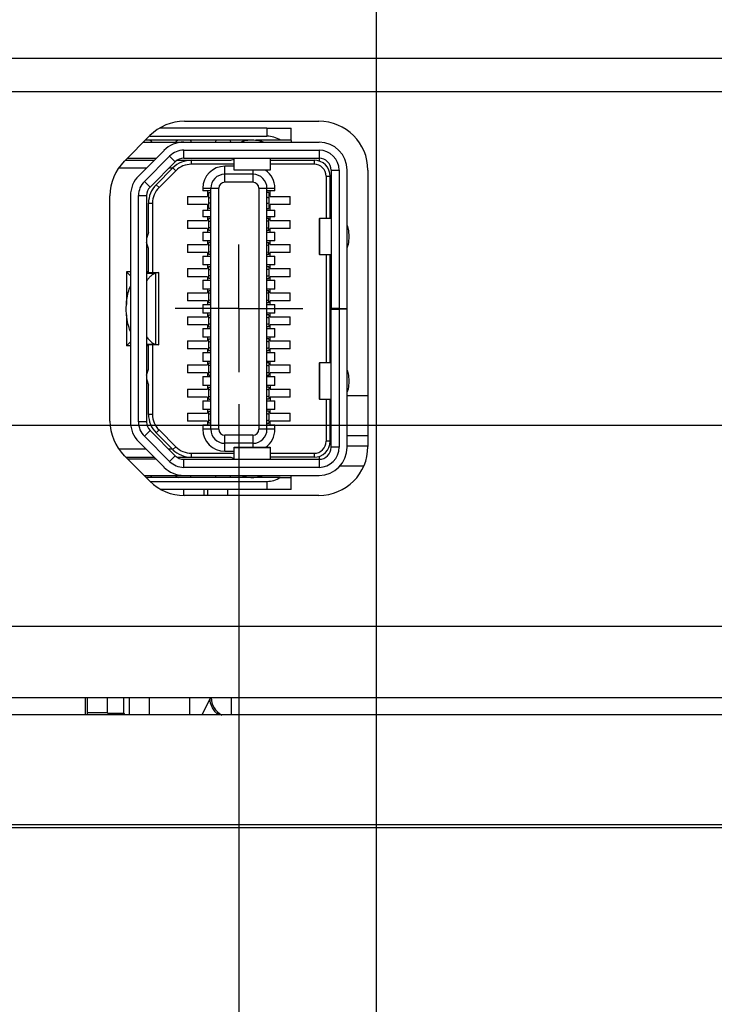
# Model space of a CAD drawing. Header units: inches. Extents: x 0 to 34, y 0 to 22.
# Tile 4 of 41: x 7.1 to 8.5, y 7.8 to 9.7. Entities that reach past the tile are written whole.
import ezdxf

# ---------------------------------------------------------------- set-up
doc = ezdxf.new("R2010")
doc.units = ezdxf.units.IN
doc.header["$LTSCALE"] = 1.87
doc.header["$MEASUREMENT"] = 0
doc.linetypes.add('CENTER', pattern=[0.6, 0.375, -0.075, 0.075, -0.075])
doc.layers.get('0').update_dxf_attribs({"linetype": 'CONTINUOUS'})
doc.layers.add('02___PRT_ALL_AXES', color=7, linetype='CONTINUOUS')
doc.layers.add('DIMENSIONS', color=7, linetype='CONTINUOUS')
doc.styles.get("Standard").update_dxf_attribs({"font": 'txt', "width": 0.8})
doc.dimstyles.new('DIMSTYLE_1', dxfattribs={"dimtxt": 0.125, "dimasz": 0.18, "dimexe": 0.125, "dimexo": 0.0625, "dimgap": 0.03125, "dimtad": 0, "dimtih": 1, "dimtoh": 1, "dimlfac": 0.5, "dimzin": 4, "dimdsep": 46, "dimtxsty": 'STANDARD', "dimblk": '_FILLED', "dimblk1": '_FILLED', "dimblk2": '_FILLED', "dimcen": 0.09, "dimadec": 0, "dimazin": 0, "dimtp": 0.01, "dimtm": 0.01, "dimtfac": 1, "dimtofl": 0, "dimtmove": 0, "dimatfit": 3, "dimldrblk": '_FILLED', "dimfxl": 1, "dimtolj": 1, "dimtzin": 4, "dimarcsym": 0})

# ---------------------------------------------------------------- blocks, each defined once
blk = doc.blocks.new('*D3')
at = {"layer": 'DIMENSIONS', "color": 2, "linetype": 'CONTINUOUS'}
blk.add_line((7.5765, 8.9508), (7.5765, 7.4074), dxfattribs=at)
at = {"layer": 'DIMENSIONS', "color": 2, "linetype": 'CONTINUOUS', "insert": (7.514, 7.3449), "char_height": 0.125, "width": 1.125, "attachment_point": 3, "rotation": 90, "line_spacing_factor": 0.9}
blk.add_mtext('1.59{\\Ftxt.shx;\\W1.000000;\\H0.125000; }[40.4]', dxfattribs=at)
blk = doc.blocks.new('_FILLED')
at = {"color": 0, "linetype": 'BYBLOCK'}
blk.add_solid([(0, 0), (-1, 0.174), (-1, -0.174)], dxfattribs=at)
blk = doc.blocks.new('*D4')
at = {"layer": 'DIMENSIONS', "color": 2, "linetype": 'CONTINUOUS'}
blk.add_line((7.8455, 9.8458), (7.8455, 7.4074), dxfattribs=at)
at = {"layer": 'DIMENSIONS', "color": 2, "linetype": 'CONTINUOUS', "insert": (7.783, 7.3449), "char_height": 0.125, "width": 1.125, "attachment_point": 3, "rotation": 90, "line_spacing_factor": 0.9}
blk.add_mtext('1.73{\\Ftxt.shx;\\W1.000000;\\H0.125000; }[43.8]', dxfattribs=at)
blk = doc.blocks.new('*D5')
at = {"layer": 'DIMENSIONS', "color": 2, "linetype": 'CONTINUOUS'}
blk.add_line((10.9681, 9.191), (10.9681, 7.4074), dxfattribs=at)
at = {"layer": 'DIMENSIONS', "color": 2, "linetype": 'CONTINUOUS', "insert": (10.9056, 7.3449), "char_height": 0.125, "width": 1.125, "attachment_point": 3, "rotation": 90, "line_spacing_factor": 0.9}
blk.add_mtext('3.29{\\Ftxt.shx;\\W1.000000;\\H0.125000; }[83.5]', dxfattribs=at)
blk = doc.blocks.new('*D6')
at = {"layer": 'DIMENSIONS', "color": 2, "linetype": 'CONTINUOUS'}
blk.add_line((11.2691, 8.5672), (11.2691, 7.4074), dxfattribs=at)
at = {"layer": 'DIMENSIONS', "color": 2, "linetype": 'CONTINUOUS', "insert": (11.2066, 7.3449), "char_height": 0.125, "width": 1.125, "attachment_point": 3, "rotation": 90, "line_spacing_factor": 0.9}
blk.add_mtext('3.44{\\Ftxt.shx;\\W1.000000;\\H0.125000; }[87.3]', dxfattribs=at)
blk = doc.blocks.new('*D7')
at = {"layer": 'DIMENSIONS', "color": 2, "linetype": 'CONTINUOUS'}
blk.add_line((13.9132, 10.049), (13.9132, 7.4074), dxfattribs=at)
at = {"layer": 'DIMENSIONS', "color": 2, "linetype": 'CONTINUOUS', "insert": (13.8507, 7.3449), "char_height": 0.125, "width": 1.225, "attachment_point": 3, "rotation": 90, "line_spacing_factor": 0.9}
blk.add_mtext('4.76{\\Ftxt.shx;\\W1.000000;\\H0.125000; }[120.9]', dxfattribs=at)
blk = doc.blocks.new('*D8')
at = {"layer": 'DIMENSIONS', "color": 2, "linetype": 'CONTINUOUS'}
blk.add_line((16.0232, 10.049), (16.0232, 7.4074), dxfattribs=at)
at = {"layer": 'DIMENSIONS', "color": 2, "linetype": 'CONTINUOUS', "insert": (15.9607, 7.3449), "char_height": 0.125, "width": 1.225, "attachment_point": 3, "rotation": 90, "line_spacing_factor": 0.9}
blk.add_mtext('5.82{\\Ftxt.shx;\\W1.000000;\\H0.125000; }[147.7]', dxfattribs=at)
blk = doc.blocks.new('*D9')
at = {"layer": 'DIMENSIONS', "color": 2, "linetype": 'CONTINUOUS'}
blk.add_line((18.1332, 10.049), (18.1332, 7.4074), dxfattribs=at)
at = {"layer": 'DIMENSIONS', "color": 2, "linetype": 'CONTINUOUS', "insert": (18.0707, 7.3449), "char_height": 0.125, "width": 1.225, "attachment_point": 3, "rotation": 90, "line_spacing_factor": 0.9}
blk.add_mtext('6.87{\\Ftxt.shx;\\W1.000000;\\H0.125000; }[174.5]', dxfattribs=at)
blk = doc.blocks.new('*D10')
at = {"layer": 'DIMENSIONS', "color": 2, "linetype": 'CONTINUOUS'}
blk.add_line((20.2432, 10.049), (20.2432, 7.4074), dxfattribs=at)
at = {"layer": 'DIMENSIONS', "color": 2, "linetype": 'CONTINUOUS', "insert": (20.1807, 7.3449), "char_height": 0.125, "width": 1.225, "attachment_point": 3, "rotation": 90, "line_spacing_factor": 0.9}
blk.add_mtext('7.93{\\Ftxt.shx;\\W1.000000;\\H0.125000; }[201.3]', dxfattribs=at)
blk = doc.blocks.new('*D11')
at = {"layer": 'DIMENSIONS', "color": 2, "linetype": 'CONTINUOUS'}
blk.add_line((21.2982, 10.429), (21.2982, 7.4074), dxfattribs=at)
at = {"layer": 'DIMENSIONS', "color": 2, "linetype": 'CONTINUOUS', "insert": (21.2357, 7.3449), "char_height": 0.125, "width": 1.225, "attachment_point": 3, "rotation": 90, "line_spacing_factor": 0.9}
blk.add_mtext('8.45{\\Ftxt.shx;\\W1.000000;\\H0.125000; }[214.7]', dxfattribs=at)
blk = doc.blocks.new('*D12')
at = {"layer": 'DIMENSIONS', "color": 2, "linetype": 'CONTINUOUS'}
blk.add_line((22.3532, 10.049), (22.3532, 7.4074), dxfattribs=at)
at = {"layer": 'DIMENSIONS', "color": 2, "linetype": 'CONTINUOUS', "insert": (22.2907, 7.3449), "char_height": 0.125, "width": 1.225, "attachment_point": 3, "rotation": 90, "line_spacing_factor": 0.9}
blk.add_mtext('8.98{\\Ftxt.shx;\\W1.000000;\\H0.125000; }[228.1]', dxfattribs=at)
blk = doc.blocks.new('*D13')
at = {"layer": 'DIMENSIONS', "color": 2, "linetype": 'CONTINUOUS'}
blk.add_line((24.4632, 10.049), (24.4632, 7.4074), dxfattribs=at)
at = {"layer": 'DIMENSIONS', "color": 2, "linetype": 'CONTINUOUS', "insert": (24.4007, 7.3449), "char_height": 0.125, "width": 1.325, "attachment_point": 3, "rotation": 90, "line_spacing_factor": 0.9}
blk.add_mtext('10.04{\\Ftxt.shx;\\W1.000000;\\H0.125000; }[254.9]', dxfattribs=at)
blk = doc.blocks.new('*D14')
at = {"layer": 'DIMENSIONS', "color": 2, "linetype": 'CONTINUOUS'}
blk.add_line((26.5732, 10.049), (26.5732, 7.4074), dxfattribs=at)
at = {"layer": 'DIMENSIONS', "color": 2, "linetype": 'CONTINUOUS', "insert": (26.5107, 7.3449), "char_height": 0.125, "width": 1.325, "attachment_point": 3, "rotation": 90, "line_spacing_factor": 0.9}
blk.add_mtext('11.09{\\Ftxt.shx;\\W1.000000;\\H0.125000; }[281.7]', dxfattribs=at)
blk = doc.blocks.new('*D15')
at = {"layer": 'DIMENSIONS', "color": 2, "linetype": 'CONTINUOUS'}
blk.add_line((28.6832, 10.049), (28.6832, 7.4074), dxfattribs=at)
at = {"layer": 'DIMENSIONS', "color": 2, "linetype": 'CONTINUOUS', "insert": (28.6207, 7.3449), "char_height": 0.125, "width": 1.325, "attachment_point": 3, "rotation": 90, "line_spacing_factor": 0.9}
blk.add_mtext('12.15{\\Ftxt.shx;\\W1.000000;\\H0.125000; }[308.5]', dxfattribs=at)
blk = doc.blocks.new('*D20')
at = {"layer": 'DIMENSIONS', "color": 2, "linetype": 'CONTINUOUS'}
blk.add_line((10.9276, 8.9087), (3.5815, 8.9087), dxfattribs=at)
at = {"layer": 'DIMENSIONS', "color": 2, "linetype": 'CONTINUOUS', "insert": (3.519, 8.9712), "char_height": 0.125, "width": 1.025, "attachment_point": 3, "line_spacing_factor": 0.9}
blk.add_mtext('.41{\\Ftxt.shx;\\W1.000000;\\H0.125000; }[10.3]', dxfattribs=at)
blk = doc.blocks.new('*D21')
at = {"layer": 'DIMENSIONS', "color": 2, "linetype": 'CONTINUOUS'}
blk.add_line((10.5306, 9.6285), (3.5815, 9.6285), dxfattribs=at)
at = {"layer": 'DIMENSIONS', "color": 2, "linetype": 'CONTINUOUS', "insert": (3.519, 9.691), "char_height": 0.125, "width": 1.025, "attachment_point": 3, "line_spacing_factor": 0.9}
blk.add_mtext('.77{\\Ftxt.shx;\\W1.000000;\\H0.125000; }[19.5]', dxfattribs=at)
blk = doc.blocks.new('*D22')
at = {"layer": 'DIMENSIONS', "color": 2, "linetype": 'CONTINUOUS'}
blk.add_line((10.5306, 12.0439), (3.5815, 12.0439), dxfattribs=at)
at = {"layer": 'DIMENSIONS', "color": 2, "linetype": 'CONTINUOUS', "insert": (3.519, 12.1064), "char_height": 0.125, "width": 1.125, "attachment_point": 3, "line_spacing_factor": 0.9}
blk.add_mtext('1.97{\\Ftxt.shx;\\W1.000000;\\H0.125000; }[50.2]', dxfattribs=at)
blk = doc.blocks.new('*D23')
at = {"layer": 'DIMENSIONS', "color": 2, "linetype": 'CONTINUOUS'}
blk.add_line((7.4067, 12.7534), (3.5815, 12.7534), dxfattribs=at)
at = {"layer": 'DIMENSIONS', "color": 2, "linetype": 'CONTINUOUS', "insert": (3.519, 12.8159), "char_height": 0.125, "width": 1.125, "attachment_point": 3, "line_spacing_factor": 0.9}
blk.add_mtext('2.33{\\Ftxt.shx;\\W1.000000;\\H0.125000; }[59.2]', dxfattribs=at)
blk = doc.blocks.new('*D24')
at = {"layer": 'DIMENSIONS', "color": 2, "linetype": 'CONTINUOUS'}
for p, q in [((3.8298, 13.6788), (3.5815, 13.6788)), ((4.0074, 13.4854), (3.8298, 13.6788)), ((7.4067, 13.4854), (4.0074, 13.4854))]:
    blk.add_line(p, q, dxfattribs=at)
at = {"layer": 'DIMENSIONS', "color": 2, "linetype": 'CONTINUOUS', "insert": (3.519, 13.7413), "char_height": 0.125, "width": 1.125, "attachment_point": 3, "line_spacing_factor": 0.9}
blk.add_mtext('2.70{\\Ftxt.shx;\\W1.000000;\\H0.125000; }[68.5]', dxfattribs=at)
blk = doc.blocks.new('*D25')
at = {"layer": 'DIMENSIONS', "color": 2, "linetype": 'CONTINUOUS'}
blk.add_line((7.5918, 14.2114), (3.5815, 14.2114), dxfattribs=at)
at = {"layer": 'DIMENSIONS', "color": 2, "linetype": 'CONTINUOUS', "insert": (3.519, 14.2739), "char_height": 0.125, "width": 1.125, "attachment_point": 3, "line_spacing_factor": 0.9}
blk.add_mtext('3.06{\\Ftxt.shx;\\W1.000000;\\H0.125000; }[77.7]', dxfattribs=at)
blk = doc.blocks.new('*D26')
at = {"layer": 'DIMENSIONS', "color": 2, "linetype": 'CONTINUOUS'}
for p, q in [((10.4998, 13.4675), (10.3296, 13.3218)), ((10.9908, 13.4675), (10.4998, 13.4675)), ((10.3296, 13.3218), (3.5815, 13.3218))]:
    blk.add_line(p, q, dxfattribs=at)
at = {"layer": 'DIMENSIONS', "color": 2, "linetype": 'CONTINUOUS', "insert": (3.519, 13.3843), "char_height": 0.125, "width": 1.125, "attachment_point": 3, "line_spacing_factor": 0.9}
blk.add_mtext('2.69{\\Ftxt.shx;\\W1.000000;\\H0.125000; }[68.2]', dxfattribs=at)
blk = doc.blocks.new('*D29')
at = {"layer": 'DIMENSIONS', "color": 2, "linetype": 'CONTINUOUS'}
blk.add_line((9.3055, 9.3209), (9.3055, 7.4074), dxfattribs=at)
at = {"layer": 'DIMENSIONS', "color": 2, "linetype": 'CONTINUOUS', "insert": (9.243, 7.3449), "char_height": 0.125, "width": 1.125, "attachment_point": 3, "rotation": 90, "line_spacing_factor": 0.9}
blk.add_mtext('2.46{\\Ftxt.shx;\\W1.000000;\\H0.125000; }[62.4]', dxfattribs=at)
blk = doc.blocks.new('*D30')
at = {"layer": 'DIMENSIONS', "color": 2, "linetype": 'CONTINUOUS'}
for p, q in [((3.9401, 9.5635), (3.7802, 9.4398)), ((9.118, 9.5635), (3.9401, 9.5635)), ((3.7802, 9.4398), (3.5815, 9.4398))]:
    blk.add_line(p, q, dxfattribs=at)
at = {"layer": 'DIMENSIONS', "color": 2, "linetype": 'CONTINUOUS', "insert": (3.519, 9.5023), "char_height": 0.125, "width": 1.025, "attachment_point": 3, "line_spacing_factor": 0.9}
blk.add_mtext('.73{\\Ftxt.shx;\\W1.000000;\\H0.125000; }[18.6]', dxfattribs=at)
blk = doc.blocks.new('*D31')
at = {"layer": 'DIMENSIONS', "color": 2, "linetype": 'CONTINUOUS'}
blk.add_line((9.1178, 10.8614), (3.5815, 10.8614), dxfattribs=at)
at = {"layer": 'DIMENSIONS', "color": 2, "linetype": 'CONTINUOUS', "insert": (3.519, 10.9239), "char_height": 0.125, "width": 1.125, "attachment_point": 3, "line_spacing_factor": 0.9}
blk.add_mtext('1.38{\\Ftxt.shx;\\W1.000000;\\H0.125000; }[35.1]', dxfattribs=at)
blk = doc.blocks.new('*D32')
at = {"layer": 'DIMENSIONS', "color": 2, "linetype": 'CONTINUOUS'}
blk.add_line((9.166, 12.3835), (3.5815, 12.3835), dxfattribs=at)
at = {"layer": 'DIMENSIONS', "color": 2, "linetype": 'CONTINUOUS', "insert": (3.519, 12.446), "char_height": 0.125, "width": 1.125, "attachment_point": 3, "line_spacing_factor": 0.9}
blk.add_mtext('2.14{\\Ftxt.shx;\\W1.000000;\\H0.125000; }[54.5]', dxfattribs=at)
blk = doc.blocks.new('*D33')
at = {"layer": 'DIMENSIONS', "color": 2, "linetype": 'CONTINUOUS'}
blk.add_line((9.166, 13.4835), (3.5815, 13.4835), dxfattribs=at)
at = {"layer": 'DIMENSIONS', "color": 2, "linetype": 'CONTINUOUS', "insert": (3.519, 13.546), "char_height": 0.125, "width": 1.125, "attachment_point": 3, "line_spacing_factor": 0.9}
blk.add_mtext('2.69{\\Ftxt.shx;\\W1.000000;\\H0.125000; }[68.4]', dxfattribs=at)
blk = doc.blocks.new('*D38')
at = {"layer": 'DIMENSIONS', "color": 2, "linetype": 'CONTINUOUS'}
blk.add_line((6.6467, 11.6435), (3.5815, 11.6435), dxfattribs=at)
at = {"layer": 'DIMENSIONS', "color": 2, "linetype": 'CONTINUOUS', "insert": (3.519, 11.706), "char_height": 0.125, "width": 1.425, "attachment_point": 3, "line_spacing_factor": 0.9}
blk.add_mtext('2X 1.77{\\Ftxt.shx;\\W1.000000;\\H0.125000; }[45.1]', dxfattribs=at)

msp = doc.modelspace()

# ---------------------------------------------------------------- linework, layer by layer
at = {"color": 7, "linetype": 'CONTINUOUS'}
for p, q in [((7.6314, 9.4921), (7.4209, 9.4921)), ((7.6314, 9.4921), (7.6314, 9.4763)), ((7.6314, 9.4921), (7.6787, 9.4921)), ((7.6787, 9.4685), (7.6787, 9.4921)), ((7.3888, 9.4645), (7.7338, 9.4645)), ((7.6027, 9.4685), (7.3928, 9.4685)), ((7.4017, 9.4763), (7.6314, 9.4763)), ((7.4038, 9.4685), (7.4054, 9.4645)), ((7.4543, 9.4685), (7.4527, 9.4645)), ((7.4814, 9.4685), (7.483, 9.4645)), ((7.5319, 9.4685), (7.5302, 9.4645)), ((7.5589, 9.4685), (7.5606, 9.4645)), ((7.6575, 9.4685), (7.6094, 9.4685)), ((7.6787, 9.4685), (7.6575, 9.4685)), ((7.6787, 9.4679), (7.6787, 9.4645)), ((7.4295, 9.4484), (7.3799, 9.3988)), ((7.4684, 9.433), (7.4684, 9.4488)), ((7.4684, 9.4488), (7.7338, 9.4488)), ((7.7338, 9.4488), (7.7338, 9.4275)), ((7.3534, 9.4291), (7.4102, 9.4291)), ((7.3573, 9.433), (7.4141, 9.433)), ((7.391, 9.3876), (7.4406, 9.4372)), ((7.4517, 9.4261), (7.4021, 9.3765)), ((7.4406, 9.4372), (7.4517, 9.4261)), ((7.4556, 9.4291), (7.5606, 9.4291)), ((7.4684, 9.433), (7.7338, 9.433)), ((7.4833, 9.4212), (7.4833, 9.4291)), ((7.5606, 9.4291), (7.5673, 9.4313)), ((7.5673, 9.4094), (7.5673, 9.433)), ((7.6381, 9.433), (7.6381, 9.4094)), ((7.6381, 9.4291), (7.7239, 9.4291)), ((7.7239, 9.4291), (7.7239, 9.4212)), ((7.3944, 9.4133), (7.3409, 9.4133)), ((7.4141, 9.3811), (7.4471, 9.4141)), ((7.4527, 9.4085), (7.4197, 9.3755)), ((7.4464, 9.4133), (7.439, 9.4133)), ((7.4471, 9.4141), (7.4527, 9.4085)), ((7.5673, 9.4212), (7.4833, 9.4212)), ((7.5488, 9.402), (7.5488, 9.4173)), ((7.5673, 9.4173), (7.5488, 9.4173)), ((7.6381, 9.4099), (7.5673, 9.4099)), ((7.6381, 9.4094), (7.5673, 9.4094)), ((7.6039, 9.4094), (7.6039, 9.3858)), ((7.7239, 9.4212), (7.6381, 9.4212)), ((7.7574, 9.4094), (7.7574, 9.1385)), ((7.7574, 9.4094), (7.7732, 9.4094)), ((7.7732, 9.4094), (7.7732, 9.1385)), ((7.7889, 8.8661), (7.7889, 9.4094)), ((7.4021, 9.3765), (7.391, 9.3876)), ((7.5488, 9.3858), (7.5488, 9.4015)), ((7.6039, 9.4015), (7.5488, 9.4015)), ((7.6039, 9.3858), (7.5488, 9.3858)), ((7.7476, 9.3976), (7.7476, 9.3149)), ((7.7476, 9.3976), (7.7554, 9.3976)), ((7.7554, 9.3149), (7.7554, 9.3976)), ((7.4197, 9.3755), (7.4141, 9.3811)), ((7.5054, 9.374), (7.5054, 9.3692)), ((7.5054, 9.374), (7.5212, 9.374)), ((7.5147, 9.3692), (7.5054, 9.3692)), ((7.5149, 9.3692), (7.5147, 9.3692)), ((7.5149, 9.3692), (7.5149, 9.3582)), ((7.5212, 9.3692), (7.5149, 9.3692)), ((7.5212, 8.9015), (7.5212, 9.374)), ((7.5212, 9.374), (7.5369, 9.374)), ((7.5369, 8.9015), (7.5369, 9.374)), ((7.6157, 9.374), (7.6157, 8.9015)), ((7.6157, 9.374), (7.6314, 9.374)), ((7.6314, 8.9015), (7.6314, 9.374)), ((7.6377, 9.3692), (7.6314, 9.3692)), ((7.6319, 9.374), (7.6472, 9.374)), ((7.6377, 9.3582), (7.6377, 9.3692)), ((7.6472, 9.3692), (7.6377, 9.3692)), ((7.6472, 9.3692), (7.6472, 9.374)), ((7.3637, 9.3598), (7.3637, 8.9157)), ((7.3795, 8.9157), (7.3795, 9.3598)), ((7.3795, 9.3598), (7.3952, 9.3598)), ((7.3952, 9.3598), (7.3952, 8.9157)), ((7.4755, 9.3582), (7.4755, 9.3425)), ((7.4755, 9.3582), (7.5149, 9.3582)), ((7.5173, 9.3346), (7.5173, 9.3661)), ((7.5173, 9.3661), (7.5212, 9.3661)), ((7.5173, 9.355), (7.5212, 9.3566)), ((7.6354, 9.3661), (7.6314, 9.3661)), ((7.6354, 9.355), (7.6314, 9.3566)), ((7.6354, 9.3661), (7.6354, 9.3346)), ((7.6377, 9.3582), (7.6771, 9.3582)), ((7.6771, 9.3425), (7.6771, 9.3582)), ((7.3991, 9.2874), (7.3991, 9.3449)), ((7.3991, 9.3449), (7.407, 9.3449)), ((7.407, 9.3449), (7.407, 9.2086)), ((7.5149, 9.3425), (7.4755, 9.3425)), ((7.5054, 9.3314), (7.5054, 9.3181)), ((7.5054, 9.3314), (7.5149, 9.3314)), ((7.5149, 9.3425), (7.5149, 9.3314)), ((7.5149, 9.3314), (7.5212, 9.3314)), ((7.5212, 9.3441), (7.5173, 9.3457)), ((7.5212, 9.3346), (7.5173, 9.3346)), ((7.6314, 9.3441), (7.6354, 9.3457)), ((7.6314, 9.3346), (7.6354, 9.3346)), ((7.6314, 9.3314), (7.6379, 9.3314)), ((7.6377, 9.3314), (7.6377, 9.3425)), ((7.6771, 9.3425), (7.6377, 9.3425)), ((7.6379, 9.3314), (7.6472, 9.3314)), ((7.6472, 9.3181), (7.6472, 9.3314)), ((7.4755, 9.311), (7.4755, 9.2952)), ((7.4755, 9.311), (7.5149, 9.311)), ((7.5147, 9.3181), (7.5054, 9.3181)), ((7.5149, 9.3181), (7.5147, 9.3181)), ((7.5149, 9.3181), (7.5149, 9.311)), ((7.5212, 9.3181), (7.5149, 9.3181)), ((7.5173, 9.2913), (7.5173, 9.3149)), ((7.5212, 9.3149), (7.5173, 9.3149)), ((7.5173, 9.3092), (7.5212, 9.3105)), ((7.6377, 9.3181), (7.6314, 9.3181)), ((7.6354, 9.3149), (7.6314, 9.3149)), ((7.6354, 9.3092), (7.6314, 9.3105)), ((7.6354, 9.2913), (7.6354, 9.3149)), ((7.6377, 9.311), (7.6377, 9.3181)), ((7.6472, 9.3181), (7.6377, 9.3181)), ((7.6377, 9.311), (7.6771, 9.311)), ((7.6771, 9.2952), (7.6771, 9.311)), ((7.7338, 9.3149), (7.7338, 9.244)), ((7.7338, 9.3149), (7.7343, 9.3149)), ((7.7343, 9.3149), (7.7343, 9.244)), ((7.7574, 9.3149), (7.7343, 9.3149)), ((7.5149, 9.2952), (7.4755, 9.2952)), ((7.5149, 9.2952), (7.5149, 9.2881)), ((7.5212, 9.2957), (7.5173, 9.297)), ((7.5212, 9.2913), (7.5173, 9.2913)), ((7.6314, 9.2957), (7.6354, 9.297)), ((7.6354, 9.2913), (7.6314, 9.2913)), ((7.6377, 9.2881), (7.6377, 9.2952)), ((7.6771, 9.2952), (7.6377, 9.2952)), ((7.3991, 9.2874), (7.3952, 9.2755)), ((7.5054, 9.2881), (7.5054, 9.2708)), ((7.5054, 9.2881), (7.5149, 9.2881)), ((7.5147, 9.2708), (7.5054, 9.2708)), ((7.5149, 9.2708), (7.5147, 9.2708)), ((7.5149, 9.2881), (7.5212, 9.2881)), ((7.5149, 9.2708), (7.5149, 9.2637)), ((7.5212, 9.2708), (7.5149, 9.2708)), ((7.6314, 9.2881), (7.6379, 9.2881)), ((7.6377, 9.2708), (7.6314, 9.2708)), ((7.6377, 9.2637), (7.6377, 9.2708)), ((7.6472, 9.2708), (7.6377, 9.2708)), ((7.6379, 9.2881), (7.6472, 9.2881)), ((7.6472, 9.2708), (7.6472, 9.2881)), ((7.3991, 9.2559), (7.3952, 9.2677)), ((7.3991, 9.2086), (7.3991, 9.2559)), ((7.4755, 9.2637), (7.4755, 9.248)), ((7.4755, 9.2637), (7.5149, 9.2637)), ((7.5173, 9.244), (7.5173, 9.2677)), ((7.5212, 9.2677), (7.5173, 9.2677)), ((7.5212, 9.2632), (7.5173, 9.262)), ((7.6314, 9.2677), (7.6354, 9.2677)), ((7.6314, 9.2632), (7.6354, 9.262)), ((7.6354, 9.244), (7.6354, 9.2677)), ((7.6377, 9.2637), (7.6771, 9.2637)), ((7.6771, 9.248), (7.6771, 9.2637)), ((7.5149, 9.248), (7.4755, 9.248)), ((7.5054, 9.2409), (7.5054, 9.2236)), ((7.5054, 9.2409), (7.5149, 9.2409)), ((7.5149, 9.248), (7.5149, 9.2409)), ((7.5149, 9.2409), (7.5212, 9.2409)), ((7.5212, 9.2485), (7.5173, 9.2497)), ((7.5212, 9.244), (7.5173, 9.244)), ((7.6314, 9.2485), (7.6354, 9.2497)), ((7.6354, 9.244), (7.6314, 9.244)), ((7.6314, 9.2409), (7.6379, 9.2409)), ((7.6377, 9.2409), (7.6377, 9.248)), ((7.6771, 9.248), (7.6377, 9.248)), ((7.6379, 9.2409), (7.6472, 9.2409)), ((7.6472, 9.2236), (7.6472, 9.2409)), ((7.7343, 9.244), (7.7338, 9.244)), ((7.7343, 9.244), (7.7574, 9.244)), ((7.7476, 9.244), (7.7476, 9.0314)), ((7.7554, 9.0314), (7.7554, 9.244)), ((7.7562, 9.0314), (7.7562, 9.244)), ((7.4755, 9.2165), (7.4755, 9.2007)), ((7.4755, 9.2165), (7.5149, 9.2165)), ((7.5147, 9.2236), (7.5054, 9.2236)), ((7.5149, 9.2236), (7.5147, 9.2236)), ((7.5149, 9.2236), (7.5149, 9.2165)), ((7.5212, 9.2236), (7.5149, 9.2236)), ((7.5173, 9.1968), (7.5173, 9.2204)), ((7.5173, 9.2204), (7.5212, 9.2204)), ((7.5173, 9.214), (7.5212, 9.2156)), ((7.6377, 9.2236), (7.6314, 9.2236)), ((7.6314, 9.2204), (7.6354, 9.2204)), ((7.6354, 9.214), (7.6314, 9.2156)), ((7.6354, 9.2204), (7.6354, 9.1968)), ((7.6377, 9.2165), (7.6377, 9.2236)), ((7.6472, 9.2236), (7.6377, 9.2236)), ((7.6377, 9.2165), (7.6771, 9.2165)), ((7.6771, 9.2007), (7.6771, 9.2165)), ((7.7554, 9.2204), (7.7562, 9.2204)), ((7.3558, 9.2102), (7.3558, 9.1458)), ((7.3558, 9.2102), (7.3637, 9.2023)), ((7.3637, 9.2102), (7.3558, 9.2102)), ((7.3991, 9.2102), (7.3952, 9.2102)), ((7.3952, 9.2086), (7.4196, 9.2086)), ((7.3952, 9.2076), (7.4128, 9.2076)), ((7.4195, 9.2086), (7.4128, 9.2076)), ((7.4128, 9.2076), (7.4128, 9.0679)), ((7.4196, 9.0669), (7.4196, 9.2086)), ((7.5149, 9.2007), (7.4755, 9.2007)), ((7.5054, 9.1937), (7.5054, 9.1763)), ((7.5054, 9.1937), (7.5149, 9.1937)), ((7.5149, 9.2007), (7.5149, 9.1937)), ((7.5149, 9.1937), (7.5212, 9.1937)), ((7.5212, 9.2016), (7.5173, 9.2032)), ((7.5212, 9.1968), (7.5173, 9.1968)), ((7.6314, 9.2016), (7.6354, 9.2032)), ((7.6314, 9.1968), (7.6354, 9.1968)), ((7.6314, 9.1937), (7.6379, 9.1937)), ((7.6377, 9.1937), (7.6377, 9.2007)), ((7.6771, 9.2007), (7.6377, 9.2007)), ((7.6379, 9.1937), (7.6472, 9.1937)), ((7.6472, 9.1763), (7.6472, 9.1937)), ((7.5147, 9.1763), (7.5054, 9.1763)), ((7.5149, 9.1763), (7.5147, 9.1763)), ((7.5149, 9.1763), (7.5149, 9.1692)), ((7.5212, 9.1763), (7.5149, 9.1763)), ((7.5173, 9.1496), (7.5173, 9.1732)), ((7.5212, 9.1732), (7.5173, 9.1732)), ((7.6377, 9.1763), (7.6314, 9.1763)), ((7.6354, 9.1732), (7.6314, 9.1732)), ((7.6354, 9.1496), (7.6354, 9.1732)), ((7.6377, 9.1692), (7.6377, 9.1763)), ((7.6472, 9.1763), (7.6377, 9.1763)), ((7.4755, 9.1692), (7.4755, 9.1535)), ((7.4755, 9.1692), (7.5149, 9.1692)), ((7.5212, 9.1688), (7.5173, 9.1675)), ((7.5173, 9.1552), (7.5212, 9.154)), ((7.6354, 9.1675), (7.6314, 9.1688)), ((7.6314, 9.154), (7.6354, 9.1552)), ((7.6377, 9.1692), (7.6771, 9.1692)), ((7.6771, 9.1535), (7.6771, 9.1692)), ((7.5149, 9.1535), (7.4755, 9.1535)), ((7.5054, 9.1464), (7.5054, 9.1291)), ((7.5054, 9.1464), (7.5149, 9.1464)), ((7.5149, 9.1535), (7.5149, 9.1464)), ((7.5149, 9.1464), (7.5212, 9.1464)), ((7.5212, 9.1496), (7.5173, 9.1496)), ((7.6354, 9.1496), (7.6314, 9.1496)), ((7.6314, 9.1464), (7.6379, 9.1464)), ((7.6377, 9.1464), (7.6377, 9.1535)), ((7.6771, 9.1535), (7.6377, 9.1535)), ((7.6379, 9.1464), (7.6472, 9.1464)), ((7.6472, 9.1291), (7.6472, 9.1464)), ((7.7732, 9.1385), (7.7574, 9.1385)), ((7.7574, 8.8661), (7.7574, 9.137)), ((7.7574, 9.137), (7.7732, 9.137)), ((7.7732, 9.1385), (7.7889, 9.1385)), ((7.7732, 9.137), (7.7732, 8.8661)), ((7.7889, 9.137), (7.7732, 9.137)), ((7.3558, 9.1256), (7.3558, 9.0653)), ((7.4755, 9.122), (7.4755, 9.1063)), ((7.4755, 9.122), (7.5149, 9.122)), ((7.5147, 9.1291), (7.5054, 9.1291)), ((7.5149, 9.1291), (7.5147, 9.1291)), ((7.5149, 9.1291), (7.5149, 9.122)), ((7.5212, 9.1291), (7.5149, 9.1291)), ((7.5173, 9.1023), (7.5173, 9.1259)), ((7.5173, 9.1259), (7.5212, 9.1259)), ((7.5173, 9.1202), (7.5212, 9.1215)), ((7.6377, 9.1291), (7.6314, 9.1291)), ((7.6354, 9.1259), (7.6314, 9.1259)), ((7.6314, 9.1215), (7.6354, 9.1202)), ((7.6354, 9.1259), (7.6354, 9.1023)), ((7.6377, 9.122), (7.6377, 9.1291)), ((7.6472, 9.1291), (7.6377, 9.1291)), ((7.6377, 9.122), (7.6771, 9.122)), ((7.6771, 9.1063), (7.6771, 9.122)), ((7.5149, 9.1063), (7.4755, 9.1063)), ((7.5054, 9.0992), (7.5054, 9.0818)), ((7.5054, 9.0992), (7.5149, 9.0992)), ((7.5149, 9.1063), (7.5149, 9.0992)), ((7.5149, 9.0992), (7.5212, 9.0992)), ((7.5212, 9.1067), (7.5173, 9.108)), ((7.5173, 9.1023), (7.5212, 9.1023)), ((7.6354, 9.108), (7.6314, 9.1067)), ((7.6354, 9.1023), (7.6314, 9.1023)), ((7.6314, 9.0992), (7.6379, 9.0992)), ((7.6377, 9.0992), (7.6377, 9.1063)), ((7.6771, 9.1063), (7.6377, 9.1063)), ((7.6379, 9.0992), (7.6472, 9.0992)), ((7.6472, 9.0818), (7.6472, 9.0992)), ((7.5147, 9.0818), (7.5054, 9.0818)), ((7.5149, 9.0818), (7.5147, 9.0818)), ((7.5149, 9.0818), (7.5149, 9.0748)), ((7.5212, 9.0818), (7.5149, 9.0818)), ((7.5173, 9.0551), (7.5173, 9.0787)), ((7.5173, 9.0787), (7.5212, 9.0787)), ((7.6377, 9.0818), (7.6314, 9.0818)), ((7.6354, 9.0787), (7.6314, 9.0787)), ((7.6354, 9.0787), (7.6354, 9.0551)), ((7.6377, 9.0748), (7.6377, 9.0818)), ((7.6472, 9.0818), (7.6377, 9.0818)), ((7.7574, 9.0929), (7.7562, 9.0929)), ((7.3558, 9.0653), (7.3637, 9.0732)), ((7.3637, 9.0653), (7.3558, 9.0653)), ((7.4128, 9.0679), (7.3952, 9.0679)), ((7.4195, 9.0669), (7.3952, 9.0669)), ((7.3991, 9.0653), (7.3952, 9.0653)), ((7.3991, 9.0196), (7.3991, 9.0669)), ((7.407, 9.0669), (7.407, 8.9306)), ((7.4128, 9.0679), (7.4195, 9.0669)), ((7.4755, 9.0748), (7.4755, 9.059)), ((7.4755, 9.0748), (7.5149, 9.0748)), ((7.5149, 9.059), (7.4755, 9.059)), ((7.5149, 9.059), (7.5149, 9.0519)), ((7.5173, 9.0723), (7.5212, 9.0739)), ((7.5212, 9.0598), (7.5173, 9.0615)), ((7.6354, 9.0723), (7.6314, 9.0739)), ((7.6314, 9.0598), (7.6354, 9.0615)), ((7.6377, 9.0748), (7.6771, 9.0748)), ((7.6377, 9.0519), (7.6377, 9.059)), ((7.6771, 9.059), (7.6377, 9.059)), ((7.6771, 9.059), (7.6771, 9.0748)), ((7.5054, 9.0519), (7.5054, 9.0346)), ((7.5054, 9.0519), (7.5149, 9.0519)), ((7.5149, 9.0519), (7.5212, 9.0519)), ((7.5212, 9.0551), (7.5173, 9.0551)), ((7.6354, 9.0551), (7.6314, 9.0551)), ((7.6314, 9.0519), (7.6379, 9.0519)), ((7.6379, 9.0519), (7.6472, 9.0519)), ((7.6472, 9.0346), (7.6472, 9.0519)), ((7.7562, 9.0551), (7.7554, 9.0551)), ((7.3952, 9.0078), (7.3991, 9.0196)), ((7.4755, 9.0275), (7.4755, 9.0118)), ((7.4755, 9.0275), (7.5149, 9.0275)), ((7.5147, 9.0346), (7.5054, 9.0346)), ((7.5149, 9.0346), (7.5147, 9.0346)), ((7.5149, 9.0346), (7.5149, 9.0275)), ((7.5212, 9.0346), (7.5149, 9.0346)), ((7.5173, 9.0078), (7.5173, 9.0314)), ((7.5173, 9.0314), (7.5212, 9.0314)), ((7.5212, 9.027), (7.5173, 9.0258)), ((7.6377, 9.0346), (7.6314, 9.0346)), ((7.6354, 9.0314), (7.6314, 9.0314)), ((7.6314, 9.027), (7.6354, 9.0258)), ((7.6354, 9.0314), (7.6354, 9.0078)), ((7.6377, 9.0275), (7.6377, 9.0346)), ((7.6472, 9.0346), (7.6377, 9.0346)), ((7.6377, 9.0275), (7.6771, 9.0275)), ((7.6771, 9.0118), (7.6771, 9.0275)), ((7.7338, 9.0314), (7.7338, 8.9606)), ((7.7338, 9.0314), (7.7343, 9.0314)), ((7.7343, 9.0314), (7.7343, 8.9606)), ((7.7574, 9.0314), (7.7343, 9.0314)), ((7.3952, 9), (7.3991, 8.9881)), ((7.5149, 9.0118), (7.4755, 9.0118)), ((7.5054, 9.0047), (7.5054, 8.9874)), ((7.5054, 9.0047), (7.5149, 9.0047)), ((7.5149, 9.0118), (7.5149, 9.0047)), ((7.5149, 9.0047), (7.5212, 9.0047)), ((7.5212, 9.0122), (7.5173, 9.0135)), ((7.5173, 9.0078), (7.5212, 9.0078)), ((7.6314, 9.0122), (7.6354, 9.0135)), ((7.6314, 9.0078), (7.6354, 9.0078)), ((7.6314, 9.0047), (7.6379, 9.0047)), ((7.6377, 9.0047), (7.6377, 9.0118)), ((7.6771, 9.0118), (7.6377, 9.0118)), ((7.6379, 9.0047), (7.6472, 9.0047)), ((7.6472, 8.9874), (7.6472, 9.0047)), ((7.3991, 8.9306), (7.3991, 8.9881)), ((7.4755, 8.9803), (7.4755, 8.9645)), ((7.4755, 8.9803), (7.5149, 8.9803)), ((7.5147, 8.9874), (7.5054, 8.9874)), ((7.5149, 8.9874), (7.5147, 8.9874)), ((7.5149, 8.9874), (7.5149, 8.9803)), ((7.5212, 8.9874), (7.5149, 8.9874)), ((7.5173, 8.9606), (7.5173, 8.9842)), ((7.5173, 8.9842), (7.5212, 8.9842)), ((7.6377, 8.9874), (7.6314, 8.9874)), ((7.6354, 8.9842), (7.6314, 8.9842)), ((7.6354, 8.9842), (7.6354, 8.9606)), ((7.6377, 8.9874), (7.6377, 8.9803)), ((7.6472, 8.9874), (7.6377, 8.9874)), ((7.6377, 8.9803), (7.6771, 8.9803)), ((7.6771, 8.9645), (7.6771, 8.9803)), ((7.5149, 8.9645), (7.4755, 8.9645)), ((7.5149, 8.9645), (7.5149, 8.9574)), ((7.5173, 8.9785), (7.5212, 8.9798)), ((7.5173, 8.9663), (7.5212, 8.965)), ((7.6314, 8.9798), (7.6354, 8.9785)), ((7.6354, 8.9663), (7.6314, 8.965)), ((7.6377, 8.9645), (7.6377, 8.9574)), ((7.6771, 8.9645), (7.6377, 8.9645)), ((7.8295, 8.967), (7.7889, 8.967)), ((7.5054, 8.9574), (7.5054, 8.9401)), ((7.5054, 8.9574), (7.5149, 8.9574)), ((7.5149, 8.9574), (7.5212, 8.9574)), ((7.5173, 8.9606), (7.5212, 8.9606)), ((7.6354, 8.9606), (7.6314, 8.9606)), ((7.6314, 8.9574), (7.6379, 8.9574)), ((7.6379, 8.9574), (7.6472, 8.9574)), ((7.6472, 8.9401), (7.6472, 8.9574)), ((7.7343, 8.9606), (7.7338, 8.9606)), ((7.7343, 8.9606), (7.7574, 8.9606)), ((7.7476, 8.9606), (7.7476, 8.8779)), ((7.7554, 8.8779), (7.7554, 8.9606)), ((7.407, 8.9306), (7.3991, 8.9306)), ((7.4755, 8.933), (7.4755, 8.9173)), ((7.4755, 8.933), (7.5149, 8.933)), ((7.5147, 8.9401), (7.5054, 8.9401)), ((7.5149, 8.9401), (7.5147, 8.9401)), ((7.5149, 8.9401), (7.5149, 8.933)), ((7.5212, 8.9401), (7.5149, 8.9401)), ((7.5173, 8.9133), (7.5173, 8.937)), ((7.5173, 8.937), (7.5212, 8.937)), ((7.5173, 8.9313), (7.5212, 8.9325)), ((7.6377, 8.9401), (7.6314, 8.9401)), ((7.6354, 8.937), (7.6314, 8.937)), ((7.6354, 8.9305), (7.6314, 8.9322)), ((7.6354, 8.937), (7.6354, 8.9133)), ((7.6377, 8.933), (7.6377, 8.9401)), ((7.6472, 8.9401), (7.6377, 8.9401)), ((7.6377, 8.933), (7.6771, 8.933)), ((7.6771, 8.9173), (7.6771, 8.933)), ((7.3952, 8.9157), (7.3795, 8.9157)), ((7.5149, 8.9173), (7.4755, 8.9173)), ((7.5054, 8.9102), (7.5054, 8.9015)), ((7.5054, 8.9102), (7.5149, 8.9102)), ((7.5149, 8.9173), (7.5149, 8.9102)), ((7.5149, 8.9102), (7.5212, 8.9102)), ((7.5212, 8.9178), (7.5173, 8.919)), ((7.5212, 8.9133), (7.5173, 8.9133)), ((7.6314, 8.9181), (7.6354, 8.9197)), ((7.6314, 8.9133), (7.6354, 8.9133)), ((7.6314, 8.9102), (7.6379, 8.9102)), ((7.6377, 8.9102), (7.6377, 8.9173)), ((7.6771, 8.9173), (7.6377, 8.9173)), ((7.6379, 8.9102), (7.6472, 8.9102)), ((7.6472, 8.9015), (7.6472, 8.9102)), ((7.391, 8.8879), (7.4021, 8.899)), ((7.4406, 8.8383), (7.391, 8.8879)), ((7.4021, 8.899), (7.4517, 8.8494)), ((7.4141, 8.8944), (7.4197, 8.9)), ((7.4471, 8.8614), (7.4141, 8.8944)), ((7.4197, 8.9), (7.4527, 8.867)), ((7.5207, 8.9015), (7.5054, 8.9015)), ((7.5369, 8.9015), (7.5212, 8.9015)), ((7.5488, 8.8582), (7.5488, 8.8897)), ((7.6039, 8.8897), (7.5488, 8.8897)), ((7.6039, 8.8897), (7.6039, 8.874)), ((7.6314, 8.9015), (7.6157, 8.9015)), ((7.6319, 8.9015), (7.6314, 8.9015)), ((7.6472, 8.9015), (7.6319, 8.9015)), ((7.8295, 8.8883), (7.7889, 8.8883)), ((7.3799, 8.8767), (7.4295, 8.8271)), ((7.4527, 8.867), (7.4471, 8.8614)), ((7.6039, 8.874), (7.5488, 8.874)), ((7.5673, 8.8425), (7.5673, 8.8661)), ((7.5673, 8.8661), (7.6381, 8.8661)), ((7.5673, 8.8656), (7.6381, 8.8656)), ((7.6039, 8.8735), (7.6039, 8.8661)), ((7.6381, 8.8661), (7.6381, 8.8425)), ((7.7554, 8.8779), (7.7476, 8.8779)), ((7.7732, 8.8661), (7.7574, 8.8661)), ((7.8295, 8.8683), (7.7889, 8.8683)), ((7.3944, 8.8622), (7.342, 8.8622)), ((7.3548, 8.8464), (7.4102, 8.8464)), ((7.4464, 8.8622), (7.439, 8.8622)), ((7.4517, 8.8494), (7.4406, 8.8383)), ((7.4556, 8.8464), (7.5606, 8.8464)), ((7.4833, 8.8464), (7.4833, 8.8543)), ((7.4833, 8.8543), (7.5673, 8.8543)), ((7.5488, 8.8582), (7.5673, 8.8582)), ((7.5606, 8.8464), (7.5673, 8.8442)), ((7.6381, 8.8543), (7.7239, 8.8543)), ((7.7239, 8.8464), (7.6381, 8.8464)), ((7.7239, 8.8543), (7.7239, 8.8464)), ((7.7338, 8.848), (7.7338, 8.8267)), ((7.4141, 8.8425), (7.3588, 8.8425)), ((7.4684, 8.8267), (7.4684, 8.8425)), ((7.4684, 8.8425), (7.7338, 8.8425)), ((7.7338, 8.8267), (7.4684, 8.8267)), ((7.8203, 8.829), (7.7741, 8.829)), ((7.3903, 8.811), (7.7338, 8.811)), ((7.6575, 8.807), (7.3942, 8.807)), ((7.4038, 8.807), (7.4054, 8.811)), ((7.4543, 8.807), (7.4527, 8.811)), ((7.4814, 8.807), (7.483, 8.811)), ((7.5319, 8.807), (7.5302, 8.811)), ((7.5589, 8.807), (7.5606, 8.811)), ((7.6575, 8.807), (7.6787, 8.807)), ((7.6787, 8.7834), (7.6787, 8.811)), ((7.4022, 8.7992), (7.6314, 8.7992)), ((7.6314, 8.7992), (7.6314, 8.7834)), ((7.6314, 8.7834), (7.4238, 8.7834)), ((7.4687, 8.7716), (7.4687, 8.7834)), ((7.508, 8.7715), (7.508, 8.7834)), ((7.515, 8.7834), (7.515, 8.7715)), ((7.5544, 8.7834), (7.5544, 8.7715)), ((7.6787, 8.7834), (7.6314, 8.7834)), ((7.3189, 8.3451), (7.3186, 8.3745)), ((7.3504, 8.3439), (7.3504, 8.3745)), ((7.361, 8.3745), (7.361, 8.3415)), ((7.4003, 8.3745), (7.4003, 8.3415)), ((7.4804, 8.3415), (7.4804, 8.3745)), ((7.5198, 8.3736), (7.5037, 8.3415)), ((7.5612, 8.3757), (7.5612, 8.3415)), ((7.3504, 8.3439), (7.3189, 8.3439)), ((7.3504, 8.3439), (7.3529, 8.3415)), ((12.2535, 8.3415), (6.5935, 8.3415)), ((6.5849, 8.1203), (12.3069, 8.1203)), ((12.2535, 8.1255), (6.5935, 8.1255))]:
    msp.add_line(p, q, dxfattribs=at)
at = {"color": 3, "linetype": 'CONTINUOUS'}
msp.add_line((7.2747, 8.3745), (7.2747, 8.3415), dxfattribs=at)
at = {"color": 7, "linetype": 'CONTINUOUS'}
for centre, radius, start, end in [((7.3992, 9.4606), 0.00787, 43.5739, 90), ((7.4684, 9.4094), 0.0551, 90, 135), ((7.4589, 9.4606), 0.00787, 90, 136.4261), ((7.6027, 9.3985), 0.0699, 84.5813, 90.0094), ((7.7338, 9.4094), 0.0551, 0, 90), ((7.4684, 9.4094), 0.0394, 90, 135), ((7.7338, 9.4094), 0.0394, 0, 90), ((7.4833, 9.3779), 0.0512, 90, 135), ((7.4684, 9.4094), 0.0236, 90, 135), ((7.7239, 9.3976), 0.0315, 0, 90), ((7.7338, 9.4094), 0.0236, 0, 90), ((7.4833, 9.3779), 0.0433, 90, 135), ((7.5488, 9.374), 0.0433, 90, 180), ((7.6039, 9.374), 0.0433, 0, 55.3825), ((7.7239, 9.3976), 0.0236, 0, 90), ((7.4188, 9.3598), 0.0551, 135, 180), ((7.4188, 9.3598), 0.0394, 135, 180), ((7.5488, 9.374), 0.0276, 90, 180), ((7.5488, 9.374), 0.0118, 90, 180), ((7.6039, 9.374), 0.0276, 0, 90), ((7.6039, 9.374), 0.0118, 0, 90), ((7.4188, 9.3598), 0.0236, 135, 180), ((7.4503, 9.3449), 0.0512, 135, 180), ((7.4503, 9.3449), 0.0433, 135, 180), ((7.4503, 8.9306), 0.0512, 180, 225), ((7.4503, 8.9306), 0.0433, 180, 225), ((7.4188, 8.9157), 0.0551, 180, 225), ((7.4188, 8.9157), 0.0394, 180, 225), ((7.4188, 8.9157), 0.0236, 180, 225), ((7.5488, 8.9015), 0.0433, 180, 270), ((7.5488, 8.9015), 0.0276, 180, 270), ((7.5488, 8.9015), 0.0118, 180, 270), ((7.6039, 8.9015), 0.0276, 270, 360), ((7.6039, 8.9015), 0.0118, 270, 360), ((7.6039, 8.9015), 0.0433, 304.6122, 360), ((7.4833, 8.8976), 0.0433, 225, 270), ((7.7239, 8.8779), 0.0315, 270, 360), ((7.7239, 8.8779), 0.0236, 270, 360), ((7.7338, 8.8661), 0.0551, 270, 360), ((7.7338, 8.8661), 0.0394, 270, 360), ((7.7338, 8.8661), 0.0236, 270, 360), ((7.4833, 8.8976), 0.0512, 225, 270), ((7.4684, 8.8661), 0.0236, 225, 270), ((7.4684, 8.8661), 0.0551, 225, 270), ((7.4684, 8.8661), 0.0394, 225, 270), ((7.3992, 8.8149), 0.00787, 270, 316.4941), ((7.4589, 8.8149), 0.00787, 223.5059, 270), ((7.6027, 8.8769), 0.0699, 269.9906, 275.4216), ((7.5613, 8.3757), 0.0394, 181.0259, 241.9649)]:
    msp.add_arc(centre, radius, start, end, dxfattribs=at)
for centre, major_axis, start_param, end_param in [((7.6314, 9.4291), (0.0472, 0), 0.985111, 1.570796), ((7.6314, 8.8464), (0, 0.0472), -3.141593, -2.555907)]:
    msp.add_ellipse(centre, major_axis=major_axis, ratio=0.999988, start_param=start_param, end_param=end_param, dxfattribs=at)
for points, knots in [([(7.6027, 9.4685), (7.5988, 9.4685), (7.5913, 9.4679), (7.584, 9.4659), (7.5807, 9.4646)], [0, 0, 0, 0, 0.521187, 1, 1, 1, 1]), ([(7.6247, 9.4646), (7.6235, 9.4651), (7.6185, 9.4668), (7.6133, 9.4678), (7.6093, 9.4681)], [0, 0, 0, 0, 0.234437, 1, 1, 1, 1]), ([(7.7924, 9.287), (7.7923, 9.2883), (7.7916, 9.2932), (7.7904, 9.2981), (7.789, 9.3015)], [0, 0, 0, 0, 0.263189, 1, 1, 1, 1]), ([(7.789, 9.2575), (7.7908, 9.2619), (7.793, 9.2718), (7.793, 9.2818), (7.7924, 9.287)], [0, 0, 0, 0, 0.480934, 1, 1, 1, 1]), ([(7.4128, 9.2076), (7.4093, 9.2064), (7.4043, 9.2031), (7.3988, 9.1971), (7.3963, 9.1934), (7.3951, 9.1914)], [0, 0, 0, 0, 0.452993, 0.713827, 1, 1, 1, 1]), ([(7.356, 9.1256), (7.3551, 9.1356), (7.3554, 9.1505), (7.359, 9.1694), (7.3619, 9.1782), (7.3636, 9.1823)], [0, 0, 0, 0, 0.519429, 0.768564, 1, 1, 1, 1]), ([(7.3636, 9.0932), (7.3615, 9.0982), (7.3582, 9.1088), (7.3565, 9.1199), (7.356, 9.1256)], [0, 0, 0, 0, 0.480038, 1, 1, 1, 1]), ([(7.3951, 9.0841), (7.3963, 9.0821), (7.3988, 9.0784), (7.4043, 9.0724), (7.4093, 9.0691), (7.4128, 9.0679)], [0, 0, 0, 0, 0.286118, 0.546914, 1, 1, 1, 1]), ([(7.7924, 9.0035), (7.7923, 9.0048), (7.7916, 9.0097), (7.7904, 9.0146), (7.789, 9.018)], [0, 0, 0, 0, 0.263189, 1, 1, 1, 1]), ([(7.789, 8.974), (7.7908, 8.9785), (7.793, 8.9883), (7.793, 8.9984), (7.7924, 9.0035)], [0, 0, 0, 0, 0.480934, 1, 1, 1, 1]), ([(7.5807, 8.8109), (7.5841, 8.8095), (7.5913, 8.8076), (7.5988, 8.807), (7.6027, 8.807)], [0, 0, 0, 0, 0.478862, 1, 1, 1, 1]), ([(7.6093, 8.8074), (7.6107, 8.8075), (7.6159, 8.8081), (7.621, 8.8094), (7.6246, 8.8109)], [0, 0, 0, 0, 0.263853, 1, 1, 1, 1]), ([(7.5372, 8.341), (7.5319, 8.3445), (7.523, 8.3544), (7.5198, 8.3673), (7.5198, 8.3736)], [0, 0, 0, 0, 0.500078, 1, 1, 1, 1])]:
    msp.add_open_spline(points, degree=3, knots=knots, dxfattribs=at)
at = {"layer": '02___PRT_ALL_AXES', "color": 3, "linetype": 'CONTINUOUS'}
for p, q in [((7.4695, 9.5055), (7.7335, 9.5055)), ((7.3517, 9.4274), (7.4017, 9.4774)), ((7.8295, 9.4095), (7.8295, 8.8675)), ((7.3235, 8.9175), (7.3235, 9.3595)), ((7.4017, 8.7996), (7.3517, 8.8496)), ((7.7335, 8.7715), (7.4695, 8.7715)), ((11.9575, 8.5145), (6.1562, 8.5145)), ((12.0245, 8.3745), (6.1562, 8.3745))]:
    msp.add_line(p, q, dxfattribs=at)
at = {"layer": '02___PRT_ALL_AXES', "color": 7, "linetype": 'CENTER'}
for q in [(7.5765, 9.2637), (7.4513, 9.1385), (7.5765, 9.0133), (7.7017, 9.1385)]:
    msp.add_line((7.5765, 9.1385), q, dxfattribs=at)
at = {"layer": '02___PRT_ALL_AXES', "color": 7, "linetype": 'CONTINUOUS'}
for p, q in [((7.2795, 8.3415), (7.2795, 8.3745)), ((7.3189, 8.3451), (7.2795, 8.3451))]:
    msp.add_line(p, q, dxfattribs=at)
at = {"layer": '02___PRT_ALL_AXES', "color": 3, "linetype": 'CONTINUOUS'}
for centre, start, end in [((7.4695, 9.4095), 90, 135), ((7.7335, 9.4095), 0, 90), ((7.4195, 9.3595), 135, 180), ((7.4195, 8.9175), 180, 225), ((7.7335, 8.8675), 270, 360), ((7.4695, 8.8675), 225, 270)]:
    msp.add_arc(centre, 0.096, start, end, dxfattribs=at)

# ---------------------------------------------------------------- dimensions: what is measured, and where the dimension line sits
at = {"layer": 'DIMENSIONS', "color": 2, "linetype": 'CONTINUOUS'}
for feature_location, offset, dtype, origin, picture, middle in [((7.5918, 14.2114), (-4.0103, 0), 0, (7.6543, 8.0951), '*D25', (2.9565, 14.2114)), ((7.4067, 13.4854), (-3.8252, 0.1934), 0, (7.4692, 8.0951), '*D24', (2.9565, 13.6788)), ((9.166, 13.4835), (-5.5845, 0), 0, (9.2285, 8.0951), '*D33', (2.9565, 13.4835)), ((10.9908, 13.4675), (-7.4093, -0.1457), 0, (11.0533, 8.0951), '*D26', (2.9565, 13.3218)), ((7.4067, 12.7534), (-3.8252, 0), 0, (7.4692, 8.0951), '*D23', (2.9565, 12.7534)), ((9.166, 12.3835), (-5.5845, 0), 0, (9.2285, 8.0951), '*D32', (2.9565, 12.3835)), ((10.5306, 12.0439), (-6.9491, 0), 0, (10.5931, 8.0951), '*D22', (2.9565, 12.0439)), ((9.1178, 10.8614), (-5.5363, 0), 0, (9.1803, 8.0951), '*D31', (2.9565, 10.8614)), ((9.3055, 9.3209), (0, -1.9134), 1, (4.393, 10.7362), '*D29', (9.3055, 6.7824)), ((21.2982, 10.429), (0, -3.0215), 1, (4.393, 10.4915), '*D11', (21.2982, 6.7324)), ((13.9132, 10.049), (0, -2.6415), 1, (4.393, 10.1115), '*D7', (13.9132, 6.7324)), ((16.0232, 10.049), (0, -2.6415), 1, (4.393, 10.1115), '*D8', (16.0232, 6.7324)), ((18.1332, 10.049), (0, -2.6415), 1, (4.393, 10.1115), '*D9', (18.1332, 6.7324)), ((20.2432, 10.049), (0, -2.6415), 1, (4.393, 10.1115), '*D10', (20.2432, 6.7324)), ((22.3532, 10.049), (0, -2.6415), 1, (4.393, 10.1115), '*D12', (22.3532, 6.7324)), ((24.4632, 10.049), (0, -2.6415), 1, (4.393, 10.1115), '*D13', (24.4632, 6.6824)), ((26.5732, 10.049), (0, -2.6415), 1, (4.393, 10.1115), '*D14', (26.5732, 6.6824)), ((28.6832, 10.049), (0, -2.6415), 1, (4.393, 10.1115), '*D15', (28.6832, 6.6824)), ((7.8455, 9.8458), (0, -2.4383), 1, (4.393, 9.9083), '*D4', (7.8455, 6.7824)), ((10.5306, 9.6285), (-6.9491, 0), 0, (10.5931, 8.0951), '*D21', (3.0065, 9.6285)), ((9.118, 9.5635), (-5.5365, -0.1237), 0, (9.1805, 8.0951), '*D30', (3.0065, 9.4398)), ((10.9681, 9.191), (0, -1.7835), 1, (4.393, 9.2535), '*D5', (10.9681, 6.7824)), ((7.5765, 8.9508), (0, -1.5433), 1, (4.393, 9.0133), '*D3', (7.5765, 6.7824)), ((10.9276, 8.9087), (-7.3461, 0), 0, (10.9901, 8.0951), '*D20', (3.0065, 8.9087)), ((11.2691, 8.5672), (0, -1.1597), 1, (4.393, 8.6297), '*D6', (11.2691, 6.7824))]:
    dim = msp.add_ordinate_dim(feature_location=feature_location, offset=offset, dtype=dtype, origin=origin, dimstyle='DIMSTYLE_1', dxfattribs=at)
    dim.commit()
    dim.dimension.update_dxf_attribs({"geometry": picture, "text_midpoint": middle})
dim = msp.add_ordinate_dim(feature_location=(6.6467, 11.6435), offset=(-3.0652, 0), dtype=0, origin=(7.5972, 8.0951), text='2X <>', dimstyle='DIMSTYLE_1', dxfattribs=at)
dim.commit()
dim.dimension.update_dxf_attribs({"geometry": '*D38', "text_midpoint": (2.8065, 11.6435)})

doc.saveas('drawing.dxf')
